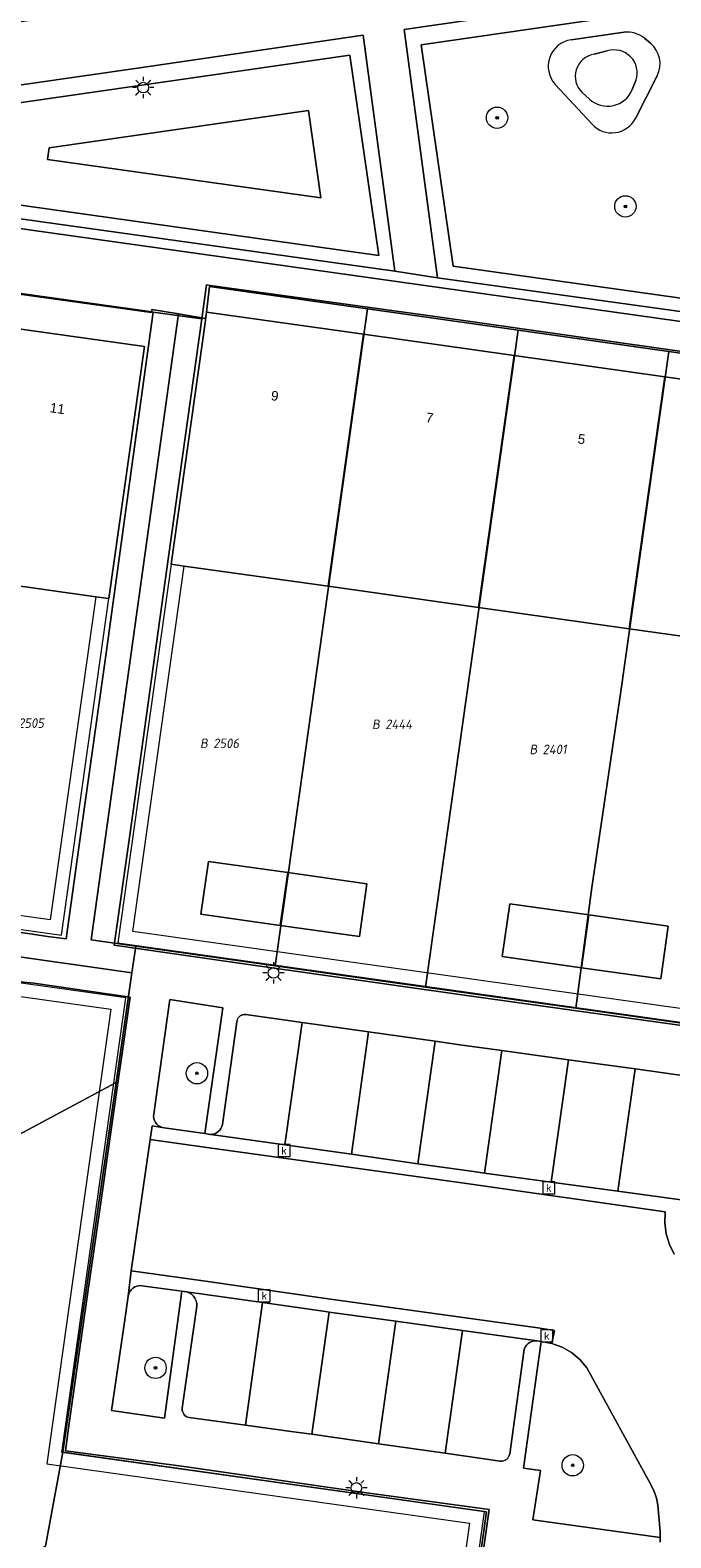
# Model space of a CAD drawing. Header units: metres. Extents: x 207466 to 209466, y 475780 to 477780.
# Tile 105 of 189: x 208272 to 208296, y 476747 to 476803. Entities that reach past the tile are written whole.
import ezdxf
from ezdxf.enums import TextEntityAlignment as Align

# ---------------------------------------------------------------- set-up
doc = ezdxf.new("R2010")
doc.units = ezdxf.units.M
doc.layers.get('0').update_dxf_attribs({"color": 253, "linetype": 'CONTINUOUS'})
for name, color, linetype, lineweight, true_color in [('B-RO-GR-BEPLANTING_CULTUUR_VASTE PLANTENVAK-GV', 7, 'CONTINUOUS', 0, 0x6d8a47), ('B-RO-GR-BOOM-S', 7, 'CONTINUOUS', 0, 0x6d8a47), ('B-RO-OG-BEBOUWING-GV', 7, 'CONTINUOUS', 0, 0xa50000), ('N-RO-GR-BOOM-S', 7, 'CONTINUOUS', 0, 0x6d8a47), ('N-RO-GR-GRAS-GV', 7, 'CONTINUOUS', 0, 0x6d8a47), ('N-RO-GR-GROENVOORZIENING-GV', 7, 'CONTINUOUS', 0, 0x6d8a47)]:
    doc.layers.add(name, color=color, linetype=linetype, lineweight=lineweight, true_color=true_color)
for name, color, linetype, lineweight in [('B-RO-KL-ET_LS_OV_LICHTMAST-S', 253, 'CONTINUOUS', 0), ('B-RO-OG-BEBOUWING-T18', 7, 'CONTINUOUS', 0), ('B-RO-OG-TERREIN_CULTUURSCHEIDING-GV', 253, 'CONTINUOUS', 0), ('B-RO-OG-TERREIN_ERF-GV', 253, 'CONTINUOUS', 0), ('B-RO-RI-GWA_KOLK-S', 253, 'CONTINUOUS', 0), ('B-RO-VH-VERHARDING_BETON-GV', 253, 'CONTINUOUS', 0), ('B-RO-VH-VERHARDING_STRAATBAKSTEEN-GV', 253, 'CONTINUOUS', 0), ('B-WE-KG-GRENS_PERCEEL-GV', 150, 'CONTINUOUS', 18), ('B-WE-KG-GRENS_PERCEEL-S', 150, 'CONTINUOUS', 25), ('N-RO-KL-ET_LS_OV_LICHTMAST-S', 253, 'CONTINUOUS', 0), ('N-RO-OG-TERREIN_CULTUURSCHEIDING-GV', 253, 'CONTINUOUS', 0), ('N-RO-OG-TERREIN_ONBEGROEID-GV', 253, 'CONTINUOUS', 0)]:
    doc.layers.add(name, color=color, linetype=linetype, lineweight=lineweight)
doc.styles.add('NLCS-ISO', font='NLCS-ISO.ttf')
doc.styles.add('NLCS-ISO-M200-T18', font='NLCS-ISO.ttf', dxfattribs={"height": 1.8})

# ---------------------------------------------------------------- blocks, each defined once
blk = doc.blocks.new('SKL-ET_OV_LICHTMAST-SO1')
at = {"color": 0, "linetype": 'ByBlock', "lineweight": -2}
blk.add_circle((0, 0), 1, dxfattribs=at)
for points in [[(-1.25, 0), (-2, 0)], [(-1.4142, 1.4142), (-0.8839, 0.8839)], [(0, 2), (0, 1.25)], [(0.8839, 0.8839), (1.4142, 1.4142)], [(2, 0), (1.25, 0)], [(-1.4142, -1.4142), (-0.8839, -0.8839)], [(0, -1.25), (0, -2)], [(0.8839, -0.8839), (1.4142, -1.4142)]]:
    blk.add_open_spline(points, degree=1, dxfattribs=at)
blk = doc.blocks.new('SRI-KOLK-SO1')
at = {"color": 0, "linetype": 'ByBlock', "lineweight": -2, "flags": 128}
blk.add_lwpolyline([(-1.125, -1.125), (1.125, -1.125), (1.125, 1.125), (-1.125, 1.125), (-1.125, -1.125)], dxfattribs=at)
at = {"color": 0, "linetype": 'ByBlock', "lineweight": -2, "insert": (0, 0), "char_height": 1.5, "attachment_point": 5, "line_spacing_factor": 0.8, "style": 'NLCS-ISO'}
blk.add_mtext('{\\C0;k}', dxfattribs=at)
blk = doc.blocks.new('SGR-BOOM_01-SO1')
at = {"linetype": 'Continuous'}
h = blk.add_hatch(color=0, dxfattribs=at)
edge = h.paths.add_edge_path()
edge.add_arc((0, 0), 0.25, 0, 360)
at = {"color": 0, "linetype": 'ByBlock', "lineweight": -2}
for radius in [2, 0.25]:
    blk.add_circle((0, 0), radius, dxfattribs=at)
blk = doc.blocks.new('SKG-PERCEELNUMMER-SO')
at = {"style": 'NLCS-ISO', "oblique": 10, "flags": 1}
blk.add_attdef('GEMEENTECODE', text='', height=1.8, dxfattribs=at).set_placement((0, 2.55), align=Align.MIDDLE_CENTER)
at = {"style": 'NLCS-ISO', "oblique": 10}
blk.add_attdef('SECTIE', text='', height=1.8, dxfattribs=at).set_placement((-0.5, 0), align=Align.MIDDLE_RIGHT)
blk.add_attdef('PERCEELNUMMER', text='', height=1.8, dxfattribs=at).set_placement((0.5, 0), align=Align.MIDDLE_LEFT)

msp = doc.modelspace()

# ---------------------------------------------------------------- linework, layer by layer
at = {"layer": 'B-RO-GR-BEPLANTING_CULTUUR_VASTE PLANTENVAK-GV', "flags": 128}
for points in [[(208276.814, 476761.906), (208278.332, 476761.688), (208279.006, 476766.406), (208277.026, 476766.718), (208276.564, 476763.423), (208276.416, 476762.424), (208276.41, 476762.343), (208276.418, 476762.262), (208276.441, 476762.184), (208276.478, 476762.111), (208276.528, 476762.047), (208276.588, 476761.992), (208276.658, 476761.95), (208276.734, 476761.921), (208276.814, 476761.906)], [(208277.475, 476755.781), (208275.971, 476755.988), (208275.882, 476755.991), (208275.795, 476755.976), (208275.712, 476755.945), (208275.637, 476755.898), (208275.572, 476755.838), (208275.521, 476755.766), (208275.484, 476755.686), (208275.464, 476755.6), (208275.318, 476754.623), (208274.84, 476751.305), (208276.815, 476751.022), (208277.475, 476755.781)], [(208295.391, 476746.545), (208295.393, 476746.778), (208295.309, 476747.762), (208295.259, 476748.021), (208295.174, 476748.271), (208295.055, 476748.507), (208292.643, 476752.912), (208292.385, 476753.227), (208292.075, 476753.489), (208291.721, 476753.689), (208291.337, 476753.822), (208290.934, 476753.891), (208290.271, 476749.144), (208290.907, 476749.059), (208290.629, 476747.208), (208295.391, 476746.545)]]:
    msp.add_lwpolyline(points, dxfattribs=at)
at = {"layer": 'B-RO-OG-BEBOUWING-GV', "flags": 128}
for points in [[(208284.277, 476791.651), (208278.395, 476792.479), (208278.34, 476792.083), (208277.066, 476783.032), (208277.561, 476782.962), (208282.948, 476782.204), (208284.277, 476791.651)], [(208276.07, 476791.19), (208270.191, 476792.018), (208268.862, 476782.571), (208274.249, 476781.813), (208274.74, 476781.743), (208276.07, 476791.19)], [(208289.922, 476790.856), (208284.277, 476791.651), (208282.948, 476782.204), (208288.592, 476781.41), (208289.922, 476790.856)], [(208295.566, 476790.062), (208289.922, 476790.856), (208288.592, 476781.41), (208294.236, 476780.615), (208295.566, 476790.062)], [(208301.211, 476789.267), (208295.566, 476790.062), (208294.236, 476780.615), (208299.881, 476779.821), (208301.211, 476789.267)], [(208281.437, 476771.475), (208278.467, 476771.893), (208278.188, 476769.912), (208281.159, 476769.494), (208281.437, 476771.475)], [(208281.437, 476771.475), (208281.159, 476769.494), (208284.129, 476769.076), (208284.408, 476771.057), (208281.437, 476771.475)], [(208292.726, 476769.886), (208289.755, 476770.304), (208289.477, 476768.323), (208292.448, 476767.905), (208292.726, 476769.886)], [(208292.726, 476769.886), (208292.448, 476767.905), (208295.418, 476767.487), (208295.697, 476769.468), (208292.726, 476769.886)]]:
    msp.add_lwpolyline(points, dxfattribs=at)
at = {"layer": 'B-RO-OG-TERREIN_CULTUURSCHEIDING-GV', "flags": 128}
for points in [[(208285.455, 476794.022), (208284.269, 476802.863), (208275.727, 476801.618), (208263.625, 476799.878), (208255.371, 476802.094), (208238.185, 476806.739), (208235.374, 476796.233), (208242.401, 476800.004), (208251.112, 476798.817), (208262.228, 476797.269), (208272.761, 476795.789), (208285.455, 476794.022)], [(208287.052, 476793.77), (208297.147, 476792.362), (208305.484, 476791.191), (208316.985, 476789.578), (208313.379, 476796.145), (208309.924, 476802.419), (208301.966, 476803.399), (208294.461, 476804.337), (208285.798, 476803.073), (208287.052, 476793.77)]]:
    msp.add_lwpolyline(points, dxfattribs=at)
at = {"layer": 'B-RO-OG-TERREIN_ERF-GV', "flags": 128}
for points in [[(208258.903, 476793.607), (208264.547, 476792.812), (208270.191, 476792.018), (208276.07, 476791.19), (208274.74, 476781.743), (208274.249, 476781.813), (208268.862, 476782.571), (208263.217, 476783.365), (208257.573, 476784.16), (208251.691, 476784.988), (208252.784, 476792.751), (208252.853, 476793.246), (208253.021, 476794.435), (208258.903, 476793.607)], [(208276.402, 476792.483), (208276.255, 476792.504), (208266.515, 476793.863)], [(208297.008, 476790.899), (208286.87, 476792.333), (208278.537, 476793.485), (208278.393, 476793.505), (208278.216, 476792.231), (208277.388, 476786.27), (208276.45, 476779.538), (208275.521, 476772.876), (208274.933, 476768.747), (208277.008, 476768.451), (208280.143, 476768), (208287.968, 476766.891), (208295.76, 476765.802), (208303.61, 476764.703)], [(208251.3, 476772.039), (208271.879, 476769.168), (208272.442, 476769.082), (208273.133, 476768.995), (208273.733, 476773.317), (208274.619, 476779.615), (208275.601, 476786.71), (208276.402, 476792.483)], [(208299.881, 476779.821), (208294.236, 476780.615), (208288.592, 476781.41), (208282.948, 476782.204), (208277.561, 476782.962), (208277.066, 476783.032), (208278.34, 476792.083), (208278.395, 476792.479), (208284.277, 476791.651), (208289.922, 476790.856), (208295.566, 476790.062), (208301.211, 476789.267)], [(208284.408, 476771.057), (208284.129, 476769.076), (208281.159, 476769.494), (208278.188, 476769.912), (208278.467, 476771.893), (208281.437, 476771.475), (208284.408, 476771.057)], [(208295.697, 476769.468), (208295.418, 476767.487), (208292.448, 476767.905), (208289.477, 476768.323), (208289.755, 476770.304), (208292.726, 476769.886), (208295.697, 476769.468)], [(208288.228, 476742.201), (208288.987, 476747.597), (208284.307, 476748.243), (208277.56, 476749.207), (208273.116, 476749.797), (208273.252, 476750.835), (208273.926, 476755.576), (208274.407, 476758.931), (208274.785, 476761.57), (208275.529, 476766.806), (208271.924, 476767.327), (208271.411, 476767.38)]]:
    msp.add_lwpolyline(points, dxfattribs=at)
at = {"layer": 'B-RO-VH-VERHARDING_BETON-GV', "flags": 128}
msp.add_lwpolyline([(208220.863, 476788.066), (208242.523, 476799.679), (208317.21, 476789.167), (208316.985, 476789.578), (208305.484, 476791.191), (208297.147, 476792.362), (208287.052, 476793.77), (208285.455, 476794.022), (208272.761, 476795.789), (208262.228, 476797.269), (208251.112, 476798.817), (208242.401, 476800.004), (208235.374, 476796.233), (208233.438, 476795.32), (208217.891, 476786.859), (208218.054, 476786.56), (208220.863, 476788.066)], dxfattribs=at)
at = {"layer": 'B-RO-VH-VERHARDING_STRAATBAKSTEEN-GV', "flags": 128}
for points in [[(208263.625, 476799.878), (208275.727, 476801.618), (208284.269, 476802.863), (208285.455, 476794.022), (208287.052, 476793.77), (208285.798, 476803.073), (208294.461, 476804.337), (208301.966, 476803.399), (208309.924, 476802.419), (208308.537, 476804.945), (208303.072, 476805.624), (208303.189, 476806.598), (208300.207, 476806.981), (208300.071, 476805.992), (208294.472, 476806.679), (208290.478, 476806.102), (208287.43, 476811.571), (208286.071, 476810.825), (208288.846, 476805.857), (208278.774, 476804.409), (208270.384, 476803.214)], [(208266.515, 476793.863), (208276.255, 476792.504), (208276.402, 476792.483), (208278.216, 476792.231), (208278.393, 476793.505), (208278.537, 476793.485), (208286.87, 476792.333), (208297.008, 476790.899), (208307.2, 476789.474), (208307.093, 476788.44), (208306.901, 476787.072), (208312.514, 476786.282), (208319.311, 476785.321), (208317.21, 476789.167), (208242.523, 476799.679)], [(208303.61, 476764.703), (208295.76, 476765.802), (208287.968, 476766.891), (208280.143, 476768), (208277.008, 476768.451), (208274.933, 476768.747), (208275.521, 476772.876), (208276.45, 476779.538), (208277.388, 476786.27), (208278.216, 476792.231), (208276.402, 476792.483), (208275.601, 476786.71), (208274.619, 476779.615), (208273.733, 476773.317), (208273.133, 476768.995), (208272.442, 476769.082), (208271.879, 476769.168), (208251.3, 476772.039)], [(208271.411, 476767.38), (208271.924, 476767.327), (208275.529, 476766.806), (208274.785, 476761.57), (208274.407, 476758.931), (208273.926, 476755.576), (208273.252, 476750.835), (208273.116, 476749.797), (208277.56, 476749.207), (208284.307, 476748.243), (208288.987, 476747.597), (208288.228, 476742.201)], [(208290.907, 476749.059), (208290.271, 476749.144), (208290.934, 476753.891), (208290.78, 476753.918), (208290.691, 476753.918), (208290.604, 476753.901), (208290.522, 476753.867), (208290.448, 476753.818), (208290.385, 476753.755), (208290.335, 476753.681), (208290.3, 476753.599), (208290.282, 476753.512), (208289.756, 476749.687), (208289.742, 476749.627), (208289.717, 476749.571), (208289.681, 476749.521), (208289.637, 476749.478), (208289.585, 476749.446), (208289.527, 476749.423), (208289.467, 476749.413), (208289.405, 476749.414), (208287.336, 476749.708), (208284.841, 476750.063), (208282.346, 476750.418), (208281.654, 476750.516), (208279.85, 476750.761), (208277.746, 476751.046), (208277.689, 476751.062), (208277.635, 476751.089), (208277.588, 476751.124), (208277.548, 476751.169), (208277.517, 476751.219), (208277.496, 476751.275), (208277.485, 476751.333), (208277.486, 476751.393), (208278.033, 476755.226), (208278.027, 476755.326), (208278.003, 476755.424), (208277.96, 476755.515), (208277.902, 476755.597), (208277.829, 476755.666), (208277.744, 476755.72), (208277.651, 476755.757), (208277.475, 476755.781), (208276.815, 476751.022), (208274.84, 476751.305), (208275.318, 476754.623), (208275.464, 476755.6), (208275.573, 476756.548), (208276.28, 476761.47), (208276.357, 476761.979), (208276.814, 476761.906), (208276.734, 476761.921), (208276.658, 476761.95), (208276.588, 476761.992), (208276.528, 476762.047), (208276.478, 476762.111), (208276.441, 476762.184), (208276.418, 476762.262), (208276.41, 476762.343), (208276.416, 476762.424), (208276.564, 476763.423), (208277.026, 476766.718), (208279.006, 476766.406), (208278.332, 476761.688), (208278.468, 476761.668), (208278.546, 476761.66), (208278.625, 476761.667), (208278.701, 476761.687), (208278.772, 476761.72), (208278.836, 476761.765), (208278.892, 476761.821), (208278.937, 476761.886), (208278.969, 476761.958), (208278.989, 476762.034), (208279.531, 476765.88), (208279.539, 476765.933), (208279.556, 476765.984), (208279.583, 476766.03), (208279.618, 476766.071), (208279.66, 476766.104), (208279.707, 476766.129), (208279.758, 476766.145), (208279.812, 476766.152), (208279.865, 476766.148), (208281.974, 476765.852), (208284.469, 476765.502), (208286.965, 476765.153), (208287.889, 476765.023), (208289.461, 476764.805), (208291.957, 476764.46), (208294.453, 476764.114), (208296.496, 476763.831)], [(208278.468, 476761.668), (208281.328, 476761.265), (208281.974, 476765.852), (208279.865, 476766.148), (208279.812, 476766.152), (208279.758, 476766.145), (208279.707, 476766.129), (208279.66, 476766.104), (208279.618, 476766.071), (208279.583, 476766.03), (208279.556, 476765.984), (208279.539, 476765.933), (208279.531, 476765.88), (208278.989, 476762.034), (208278.969, 476761.958), (208278.937, 476761.886), (208278.892, 476761.821), (208278.836, 476761.765), (208278.772, 476761.72), (208278.701, 476761.687), (208278.625, 476761.667), (208278.546, 476761.66), (208278.468, 476761.668)], [(208283.823, 476760.913), (208284.469, 476765.502), (208281.974, 476765.852), (208281.328, 476761.265), (208283.823, 476760.913)], [(208286.319, 476760.562), (208286.965, 476765.153), (208284.469, 476765.502), (208283.823, 476760.913), (208286.319, 476760.562)], [(208288.814, 476760.212), (208289.461, 476764.805), (208287.889, 476765.023), (208286.965, 476765.153), (208286.319, 476760.562), (208288.318, 476760.28), (208288.814, 476760.212)], [(208291.311, 476759.873), (208291.957, 476764.46), (208289.461, 476764.805), (208288.814, 476760.212), (208291.311, 476759.873)], [(208293.808, 476759.533), (208294.453, 476764.114), (208291.957, 476764.46), (208291.311, 476759.873), (208293.808, 476759.533)], [(208296.177, 476759.211), (208296.798, 476763.492), (208296.797, 476763.548), (208296.786, 476763.603), (208296.766, 476763.656), (208296.737, 476763.704), (208296.699, 476763.746), (208296.655, 476763.78), (208296.605, 476763.807), (208296.552, 476763.824), (208296.496, 476763.831), (208294.453, 476764.114), (208293.808, 476759.533), (208296.177, 476759.211)], [(208296.177, 476759.211), (208293.808, 476759.533), (208291.311, 476759.873), (208288.814, 476760.212), (208288.318, 476760.28), (208286.319, 476760.562), (208283.823, 476760.913), (208281.328, 476761.265), (208278.468, 476761.668), (208278.332, 476761.688), (208276.814, 476761.906), (208276.357, 476761.979), (208276.28, 476761.47), (208278.405, 476761.166), (208287.876, 476759.852), (208295.585, 476758.756), (208295.568, 476758.343), (208295.62, 476757.933), (208295.738, 476757.537), (208295.919, 476757.165)], [(208295.919, 476757.165), (208295.738, 476757.537), (208295.62, 476757.933), (208295.568, 476758.343), (208295.585, 476758.756), (208287.876, 476759.852), (208278.405, 476761.166), (208276.28, 476761.47), (208275.573, 476756.548), (208278.266, 476756.171), (208282.959, 476755.501), (208290.806, 476754.407), (208291.432, 476754.314), (208291.337, 476753.822)], [(208277.475, 476755.781), (208277.651, 476755.757), (208280.496, 476755.354), (208282.859, 476755.019), (208282.991, 476755.001), (208285.487, 476754.654), (208287.983, 476754.307), (208290.78, 476753.918), (208290.934, 476753.891), (208291.337, 476753.822), (208291.432, 476754.314), (208290.806, 476754.407), (208282.959, 476755.501), (208278.266, 476756.171), (208275.573, 476756.548), (208275.464, 476755.6), (208275.484, 476755.686), (208275.521, 476755.766), (208275.572, 476755.838), (208275.637, 476755.898), (208275.712, 476755.945), (208275.795, 476755.976), (208275.882, 476755.991), (208275.971, 476755.988), (208277.475, 476755.781)], [(208279.85, 476750.761), (208280.496, 476755.354), (208277.651, 476755.757), (208277.744, 476755.72), (208277.829, 476755.666), (208277.902, 476755.597), (208277.96, 476755.515), (208278.003, 476755.424), (208278.027, 476755.326), (208278.033, 476755.226), (208277.486, 476751.393), (208277.485, 476751.333), (208277.496, 476751.275), (208277.517, 476751.219), (208277.548, 476751.169), (208277.588, 476751.124), (208277.635, 476751.089), (208277.689, 476751.062), (208277.746, 476751.046), (208279.85, 476750.761)], [(208282.346, 476750.418), (208282.991, 476755.001), (208282.859, 476755.019), (208280.496, 476755.354), (208279.85, 476750.761), (208281.654, 476750.516), (208282.346, 476750.418)], [(208284.841, 476750.063), (208285.487, 476754.654), (208282.991, 476755.001), (208282.346, 476750.418), (208284.841, 476750.063)], [(208287.336, 476749.708), (208287.983, 476754.307), (208285.487, 476754.654), (208284.841, 476750.063), (208287.336, 476749.708)], [(208290.78, 476753.918), (208287.983, 476754.307), (208287.336, 476749.708), (208289.405, 476749.414), (208289.467, 476749.413), (208289.527, 476749.423), (208289.585, 476749.446), (208289.637, 476749.478), (208289.681, 476749.521), (208289.717, 476749.571), (208289.742, 476749.627), (208289.756, 476749.687), (208290.282, 476753.512), (208290.3, 476753.599), (208290.335, 476753.681), (208290.385, 476753.755), (208290.448, 476753.818), (208290.522, 476753.867), (208290.604, 476753.901), (208290.691, 476753.918), (208290.78, 476753.918)], [(208291.337, 476753.822), (208291.721, 476753.689), (208292.075, 476753.489), (208292.385, 476753.227), (208292.643, 476752.912), (208295.055, 476748.507), (208295.174, 476748.271), (208295.259, 476748.021), (208295.309, 476747.762), (208295.393, 476746.778), (208295.391, 476746.545), (208295.39, 476746.373)], [(208295.39, 476746.373), (208295.391, 476746.545), (208290.629, 476747.208), (208290.907, 476749.059)]]:
    msp.add_lwpolyline(points, dxfattribs=at)
at = {"layer": 'B-WE-KG-GRENS_PERCEEL-GV'}
for points in [[(208276.352, 476792.579), (208276.336, 476792.473), (208270.387, 476793.294), (208268.545, 476780.199), (208267.593, 476773.461), (208266.965, 476768.942), (208273.937, 476767.954), (208275.601, 476767.718), (208275.745, 476768.716), (208274.076, 476768.951), (208277.344, 476792.413)], [(208278.395, 476792.479), (208278.362, 476792.243), (208277.344, 476792.413), (208274.076, 476768.951), (208275.745, 476768.716), (208280.963, 476767.979), (208281.464, 476771.5), (208282.635, 476779.858), (208284.433, 476792.606), (208278.507, 476793.445)], [(208281.464, 476771.5), (208280.963, 476767.979), (208286.604, 476767.182), (208290.076, 476791.807), (208284.433, 476792.606), (208282.635, 476779.858)], [(208292.836, 476770.919), (208293.923, 476778.266), (208295.72, 476791.009), (208290.076, 476791.807), (208286.604, 476767.182), (208292.235, 476766.387)], [(208292.836, 476770.919), (208292.235, 476766.387), (208297.891, 476765.589), (208301.364, 476790.21), (208295.72, 476791.009), (208293.923, 476778.266)], [(208275.01, 476763.611), (208275.601, 476767.718), (208273.937, 476767.954), (208266.965, 476768.942), (208265.651, 476769.128), (208236.059, 476753.204), (208236.117, 476753.095), (208241.674, 476745.617), (208241.827, 476745.411), (208250.249, 476750.152), (208252.425, 476751.377), (208257.359, 476754.154), (208257.8, 476754.389)], [(208250.249, 476750.152), (208241.827, 476745.411), (208250.126, 476734.242), (208268.765, 476744.292), (208272.364, 476746.231), (208273.015, 476749.748), (208275.01, 476763.611), (208257.8, 476754.389), (208257.359, 476754.154), (208252.425, 476751.377)], [(208258.593, 476722.848), (208273.287, 476730.753), (208287.61, 476738.469), (208288.888, 476747.514), (208273.015, 476749.748), (208272.364, 476746.231), (208268.765, 476744.292), (208250.126, 476734.242)]]:
    msp.add_lwpolyline(points, close=True, dxfattribs=at)
for points in [[(208270.387, 476793.294), (208276.336, 476792.473), (208276.352, 476792.579), (208277.344, 476792.413), (208278.362, 476792.243), (208278.395, 476792.479), (208278.507, 476793.445), (208284.433, 476792.606), (208290.076, 476791.807), (208295.72, 476791.009), (208301.364, 476790.21)], [(208297.891, 476765.589), (208292.235, 476766.387), (208286.604, 476767.182), (208280.963, 476767.979), (208275.745, 476768.716), (208275.601, 476767.718), (208275.01, 476763.611), (208273.015, 476749.748), (208288.888, 476747.514), (208287.61, 476738.469)]]:
    msp.add_lwpolyline(points, dxfattribs=at)
at = {"layer": 'N-RO-GR-GRAS-GV', "flags": 128}
for points in [[(208242.362, 476800.58), (208284.854, 476794.599), (208283.77, 476802.119), (208263.564, 476799.207), (208238.548, 476805.983), (208236.188, 476797.27), (208242.362, 476800.58)], [(208309.603, 476801.749), (208294.554, 476803.674), (208286.443, 476802.504), (208287.639, 476794.207), (208315.899, 476790.229), (208309.603, 476801.749)], [(208292.056, 476802.687), (208294.05, 476802.975)], [(208294.05, 476802.975), (208292.056, 476802.687)], [(208294.803, 476802.753), (208295.029, 476802.566)], [(208295.029, 476802.566), (208294.803, 476802.753)], [(208292.921, 476802.147), (208293.412, 476802.273)], [(208292.845, 476799.522), (208291.464, 476801.019)], [(208291.464, 476801.019), (208292.845, 476799.522)], [(208294.486, 476801.169), (208294.346, 476800.825)], [(208295.284, 476801.341), (208294.471, 476799.746)], [(208294.471, 476799.746), (208295.284, 476801.341)], [(208292.745, 476800.463), (208292.473, 476800.712)], [(208272.437, 476798.205), (208282.683, 476796.763), (208282.212, 476800.036), (208272.498, 476798.635), (208272.437, 476798.205)], [(208272.437, 476798.205), (208272.498, 476798.635), (208282.212, 476800.036), (208282.683, 476796.763), (208272.437, 476798.205)]]:
    msp.add_lwpolyline(points, dxfattribs=at)
at = {"layer": 'N-RO-GR-GRAS-GV'}
for centre, radius, start, end in [((208292.198, 476801.698), 1, 98.1619, 222.7569), ((208292.198, 476801.698), 1, 98.1619, 222.7569), ((208294.166, 476801.981), 1, 50.4691, 96.6777), ((208294.166, 476801.981), 1, 50.4691, 96.6777), ((208293.049, 476801.32), 0.837, 98.8161, 226.5077), ((208293.671, 476801.451), 0.862, 340.9281, 107.4936), ((208294.393, 476801.795), 0.999, 333.0054, 50.5125), ((208294.393, 476801.795), 0.999, 333.0054, 50.5125), ((208293.419, 476801.201), 1, 227.5937, 337.888), ((208293.58, 476800.201), 1.001, 222.7507, 332.9369), ((208293.58, 476800.201), 1.001, 222.7507, 332.9369)]:
    msp.add_arc(centre, radius, start, end, dxfattribs=at)
at = {"layer": 'N-RO-GR-GROENVOORZIENING-GV', "flags": 128}
for points in [[(208277.561, 476782.962), (208277.066, 476783.032), (208275.068, 476768.837), (208303.517, 476764.832), (208302.748, 476759.368), (208306.684, 476752.155), (208309.602, 476746.808), (208319.576, 476745.404), (208330.3, 476751.268), (208329.312, 476753.075), (208328.873, 476752.835), (208329.621, 476751.466), (208319.482, 476745.923), (208309.92, 476747.268), (208303.266, 476759.462), (208306.01, 476778.958), (208305.763, 476778.993), (208305.526, 476779.026), (208304.016, 476768.297), (208303.737, 476766.316), (208303.598, 476765.326), (208275.633, 476769.262), (208277.561, 476782.962)], [(208274.74, 476781.743), (208274.249, 476781.813), (208272.54, 476769.697), (208251.675, 476772.634), (208249.582, 476776.538), (208232.644, 476767.457), (208231.751, 476769.122), (208231.62, 476769.052), (208231.31, 476768.886), (208232.439, 476766.78), (208249.377, 476775.861), (208251.354, 476772.175), (208272.965, 476769.133), (208274.74, 476781.743)], [(208246.758, 476770.297), (208274.808, 476766.349), (208272.411, 476749.317), (208288.253, 476747.087), (208285.147, 476725.004), (208297.742, 476723.231), (208299.549, 476719.861), (208287.667, 476704.076), (208287.894, 476703.905), (208284.288, 476699.109), (208284.058, 476699.282), (208277.647, 476690.765), (208278.166, 476690.623), (208300.141, 476719.816), (208298.063, 476723.691), (208285.711, 476725.429), (208288.817, 476747.512), (208272.975, 476749.742), (208275.373, 476766.774), (208247.079, 476770.757)]]:
    msp.add_lwpolyline(points, dxfattribs=at)
at = {"layer": 'N-RO-OG-TERREIN_CULTUURSCHEIDING-GV', "flags": 128}
for points in [[(208285.455, 476794.022), (208284.269, 476802.863), (208275.727, 476801.618), (208263.625, 476799.878), (208255.371, 476802.094), (208238.185, 476806.739), (208235.374, 476796.233), (208242.401, 476800.004), (208251.112, 476798.817), (208262.228, 476797.269), (208272.761, 476795.789), (208285.455, 476794.022)], [(208242.362, 476800.58), (208236.188, 476797.27), (208238.548, 476805.983), (208263.564, 476799.207), (208283.77, 476802.119), (208284.854, 476794.599), (208242.362, 476800.58)], [(208287.052, 476793.77), (208297.147, 476792.362), (208305.484, 476791.191), (208316.985, 476789.578), (208313.379, 476796.145), (208309.924, 476802.419), (208301.966, 476803.399), (208294.461, 476804.337), (208285.798, 476803.073), (208287.052, 476793.77)], [(208309.603, 476801.749), (208315.899, 476790.229), (208287.639, 476794.207), (208286.443, 476802.504), (208294.554, 476803.674), (208309.603, 476801.749)]]:
    msp.add_lwpolyline(points, dxfattribs=at)
at = {"layer": 'N-RO-OG-TERREIN_ONBEGROEID-GV', "flags": 128}
for points in [[(208293.412, 476802.273), (208292.921, 476802.147)], [(208294.346, 476800.825), (208294.486, 476801.169)], [(208292.473, 476800.712), (208292.745, 476800.463)]]:
    msp.add_lwpolyline(points, dxfattribs=at)
at = {"layer": 'N-RO-OG-TERREIN_ONBEGROEID-GV'}
for centre, radius, start, end in [((208293.049, 476801.32), 0.837, 98.8161, 226.5077), ((208293.671, 476801.451), 0.862, 340.9281, 107.4936), ((208293.419, 476801.201), 1, 227.5937, 337.888)]:
    msp.add_arc(centre, radius, start, end, dxfattribs=at)

# ---------------------------------------------------------------- block references
at = {"layer": 'B-RO-GR-BOOM-S', "xscale": 0.2, "yscale": 0.2, "zscale": 0.2}
for p in [(208278.038, 476763.95), (208276.484, 476752.909), (208292.116, 476749.256)]:
    msp.add_blockref('SGR-BOOM_01-SO1', p, dxfattribs=at)
at = {"layer": 'B-RO-KL-ET_LS_OV_LICHTMAST-S', "xscale": 0.2, "yscale": 0.2, "zscale": 0.2}
msp.add_blockref('SKL-ET_OV_LICHTMAST-SO1', (208284.012, 476748.408), dxfattribs=at)
at = {"layer": 'B-RO-RI-GWA_KOLK-S', "xscale": 0.2, "yscale": 0.2, "zscale": 0.2}
for p in [(208281.3, 476761.053), (208291.222, 476759.653), (208280.561, 476755.614), (208291.144, 476754.106)]:
    msp.add_blockref('SRI-KOLK-SO1', p, dxfattribs=at)
at = {"layer": 'B-WE-KG-GRENS_PERCEEL-S', "xscale": 0.2, "yscale": 0.2, "zscale": 0.2}
for p, values in [((208271.236, 476777.077), {'PERCEELNUMMER': '2505', 'SECTIE': 'B'}), ((208284.991, 476777.032), {'PERCEELNUMMER': '2444', 'SECTIE': 'B'}), ((208278.545, 476776.318), {'PERCEELNUMMER': '2506', 'SECTIE': 'B'}), ((208290.889, 476776.092), {'PERCEELNUMMER': '2401', 'SECTIE': 'B'})]:
    msp.add_blockref('SKG-PERCEELNUMMER-SO', p, dxfattribs=at).add_auto_attribs(values)
at = {"layer": 'N-RO-GR-BOOM-S', "xscale": 0.2, "yscale": 0.2, "zscale": 0.2}
for p in [(208289.284, 476799.768), (208294.091, 476796.445)]:
    msp.add_blockref('SGR-BOOM_01-SO1', p, dxfattribs=at)
at = {"layer": 'N-RO-KL-ET_LS_OV_LICHTMAST-S', "xscale": 0.2, "yscale": 0.2, "zscale": 0.2}
for p in [(208276.024, 476800.898), (208280.908, 476767.712)]:
    msp.add_blockref('SKL-ET_OV_LICHTMAST-SO1', p, dxfattribs=at)

# ---------------------------------------------------------------- texts
at = {"layer": 'B-RO-OG-BEBOUWING-T18', "char_height": 0.36, "attachment_point": 5, "rotation": 352, "line_spacing_factor": 0.8, "style": 'NLCS-ISO-M200-T18'}
for s, insert in [('{\\fArial|b0|i0|c0|p34;\\C256;11}', (208272.807, 476788.873)), ('{\\fArial|b0|i0|c0|p34;\\C256;9}', (208280.954, 476789.342)), ('{\\fArial|b0|i0|c0|p34;\\C256;7}', (208286.757, 476788.525)), ('{\\fArial|b0|i0|c0|p34;\\C256;5}', (208292.45, 476787.723))]:
    msp.add_mtext(s, dxfattribs=dict(at, insert=insert))

doc.saveas('drawing.dxf')
